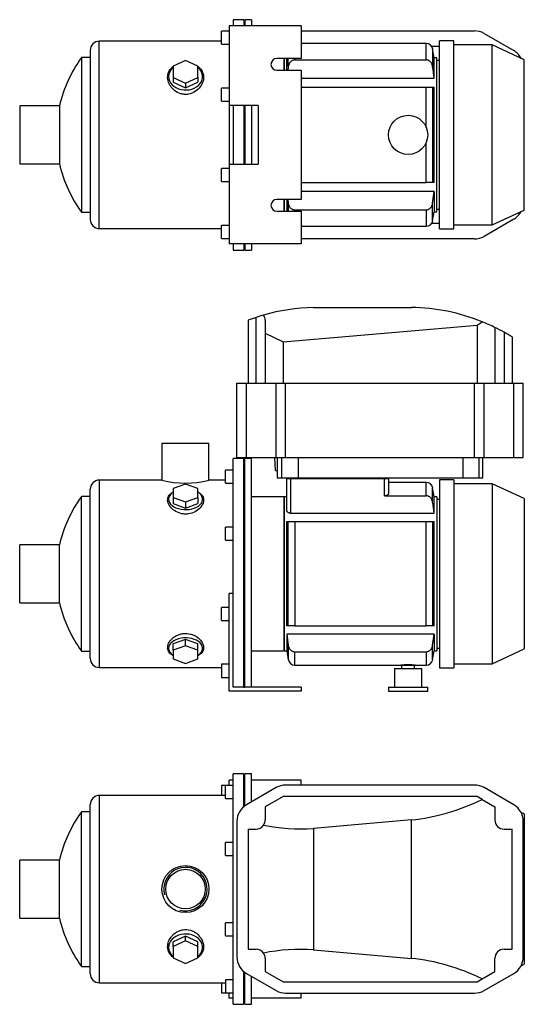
# Model space of a CAD drawing. Header units: millimetres. Extents: x 120 to 1157, y 30 to 811.
# Tile 1 of 2: x 120 to 506, y 57 to 811. Entities that reach past the tile are written whole.
import ezdxf

# ---------------------------------------------------------------- set-up
doc = ezdxf.new("R2010")
doc.units = ezdxf.units.MM
for name, color, linetype in [('CARCASSA_MEC_71', 7, 'Continuous'), ('COPRIVENTOLA_MEC', 7, 'Continuous'), ('CORPO_MH_3-5_[4]', 7, 'Continuous'), ('FLANGIA_MOTORE_T', 7, 'Continuous'), ('PIEDINO_MEC_71_I', 7, 'Continuous'), ('STAFFA_3-5-9_INT', 7, 'Continuous'), ('VFD_SEMPL', 7, 'Continuous')]:
    doc.layers.add(name, color=color, linetype=linetype)

# ---------------------------------------------------------------- blocks, each defined once
blk = doc.blocks.new('SE1')
at = {"layer": 'COPRIVENTOLA_MEC', "color": 7, "linetype": 'Continuous'}
for p, q in [((506.23, 202.76), (503.76, 203.91)), ((506.23, 202.76), (506.23, 87.61)), ((503.76, 86.46), (506.23, 87.61))]:
    blk.add_line(p, q, dxfattribs=at)
at = {"layer": 'CORPO_MH_3-5_[4]', "color": 7, "linetype": 'Continuous'}
for p, q in [((283.23, 56.94), (283.23, 233.44)), ((291.23, 233.44), (283.23, 233.44)), ((291.23, 208.31), (291.23, 233.44)), ((277.23, 214.56), (277.23, 224.56)), ((283.23, 224.56), (277.23, 224.56)), ((180.63, 216.94), (180.63, 73.44)), ((277.23, 216.94), (180.63, 216.94)), ((277.23, 214.56), (283.23, 214.56)), ((167.07, 85.94), (167.07, 204.44)), ((173.63, 204.44), (167.07, 204.44)), ((173.63, 80.44), (173.63, 209.94)), ((277.23, 170.99), (277.23, 180.99)), ((283.23, 180.99), (277.23, 180.99)), ((119.63, 122.94), (119.63, 167.44)), ((150.14, 167.44), (119.63, 167.44)), ((150.14, 122.94), (150.14, 167.44)), ((277.23, 170.99), (283.23, 170.99)), ((119.63, 122.94), (150.14, 122.94)), ((277.23, 109.38), (277.23, 119.38)), ((283.23, 119.38), (277.23, 119.38)), ((246.73, 109.19), (237.23, 104.87)), ((256.23, 104.87), (246.73, 109.19)), ((246.73, 105.5), (246.73, 109.19)), ((277.23, 109.38), (283.23, 109.38)), ((246.73, 105.5), (237.23, 101.18)), ((237.23, 101.18), (237.23, 104.87)), ((237.23, 101.18), (237.23, 92.53)), ((256.23, 101.18), (246.73, 105.5)), ((256.23, 101.18), (256.23, 104.87)), ((256.23, 92.53), (256.23, 101.18)), ((237.23, 92.53), (246.73, 88.21)), ((246.73, 88.21), (256.23, 92.53)), ((167.07, 85.94), (173.63, 85.94)), ((277.23, 75.81), (277.23, 65.81)), ((283.23, 75.81), (277.23, 75.81)), ((291.23, 56.94), (291.23, 82.06)), ((180.63, 73.44), (277.23, 73.44)), ((277.23, 65.81), (283.23, 65.81)), ((283.23, 56.94), (291.23, 56.94))]:
    blk.add_line(p, q, dxfattribs=at)
for radius in [18, 15.15]:
    blk.add_circle((246.63, 145.19), radius, dxfattribs=at)
for centre, radius, start, end in [((180.63, 209.94), 7, 90, 180), ((247.63, 145.19), 100, 143.66538, 167.14409), ((246.63, 145.19), 16.62, 255, 195), ((247.63, 145.19), 100, 192.85591, 216.33462), ((180.63, 80.44), 7, 180, 270)]:
    blk.add_arc(centre, radius, start, end, dxfattribs=at)
for start_param, end_param in [(2.390244, 6.283185), (0, 0.751348)]:
    blk.add_ellipse((246.73, 100.55), major_axis=(-13, 0), ratio=0.788011, start_param=start_param, end_param=end_param, dxfattribs=at)
blk.add_open_spline([(237.23, 92.8), (236.87, 93.06), (236.53, 93.35), (235.64, 94.18), (235.14, 94.76), (233.86, 96.62), (233.32, 97.99), (232.87, 100.94), (232.97, 102.46), (233.81, 105.54), (234.54, 107.03), (236.09, 109.12), (236.67, 109.78), (237.97, 110.99), (238.7, 111.56), (240.26, 112.55), (241.08, 112.97), (242.83, 113.64), (243.77, 113.9), (246.59, 114.34), (248.56, 114.21), (251.3, 113.42), (252.18, 113.06), (253.83, 112.18), (254.6, 111.67), (256.74, 109.95), (257.89, 108.59), (259.59, 105.68), (260.14, 104.12), (260.59, 101.07), (260.49, 99.55), (259.65, 96.74), (258.91, 95.42), (257.4, 93.76), (256.86, 93.26), (256.25, 92.81)], degree=3, knots=[0.1389216, 0.1389216, 0.1389216, 0.1389216, 0.15625, 0.15625, 0.1875, 0.1875, 0.25, 0.25, 0.3125, 0.3125, 0.375, 0.375, 0.40625, 0.40625, 0.4375, 0.4375, 0.46875, 0.46875, 0.5, 0.5, 0.5625, 0.5625, 0.59375, 0.59375, 0.625, 0.625, 0.6875, 0.6875, 0.75, 0.75, 0.8125, 0.8125, 0.875, 0.875, 0.9041554, 0.9041554, 0.9041554, 0.9041554], dxfattribs=at)
at = {"layer": 'FLANGIA_MOTORE_T', "color": 7, "linetype": 'Continuous'}
for p, q in [((292.23, 231.94), (291.23, 231.94)), ((292.23, 209.08), (292.23, 233.44)), ((297.23, 233.44), (292.23, 233.44)), ((297.23, 212.04), (297.23, 233.44)), ((292.23, 56.94), (292.23, 81.29)), ((297.23, 56.94), (297.23, 78.33)), ((291.23, 58.44), (292.23, 58.44)), ((292.23, 56.94), (297.23, 56.94))]:
    blk.add_line(p, q, dxfattribs=at)
at = {"layer": 'STAFFA_3-5-9_INT', "color": 7, "linetype": 'Continuous'}
for p, q in [((283.23, 228.69), (280.23, 228.69)), ((280.23, 224.56), (280.23, 228.69)), ((335.23, 228.69), (297.23, 228.69)), ((335.23, 224.88), (335.23, 228.69)), ((274.23, 224.56), (274.23, 216.94)), ((277.23, 224.56), (274.23, 224.56)), ((274.23, 73.44), (274.23, 65.81)), ((274.23, 65.81), (277.23, 65.81)), ((280.23, 61.69), (280.23, 65.81)), ((283.23, 61.69), (280.23, 61.69)), ((335.23, 61.69), (297.23, 61.69)), ((335.23, 61.69), (335.23, 65.49))]:
    blk.add_line(p, q, dxfattribs=at)
at = {"layer": 'VFD_SEMPL', "color": 7, "linetype": 'Continuous'}
for p, q in [((316.07, 222.92), (293.36, 209.81)), ((468.06, 224.88), (323.4, 224.88)), ((498.1, 209.81), (475.39, 222.92)), ((321.43, 216.19), (307.73, 208.28)), ((470.03, 216.19), (321.43, 216.19)), ((473.92, 213.94), (470.03, 216.19)), ((473.92, 213.94), (483.73, 208.28)), ((307.73, 208.28), (307.73, 198.19)), ((483.73, 208.28), (483.73, 198.19)), ((286.03, 197.12), (286.03, 93.25)), ((419.71, 198.24), (344.6, 191.67)), ((419.71, 92.13), (419.71, 198.24)), ((505.43, 93.25), (505.43, 197.12)), ((294.73, 191.19), (294.73, 99.19)), ((294.73, 191.19), (300.73, 191.19)), ((344.6, 191.67), (344.6, 98.7)), ((490.73, 191.19), (496.92, 191.19)), ((496.92, 99.19), (496.92, 191.19)), ((294.73, 99.19), (300.73, 99.19)), ((344.6, 98.7), (419.71, 92.13)), ((490.73, 99.19), (496.92, 99.19)), ((307.73, 92.19), (307.73, 82.09)), ((483.73, 82.09), (483.73, 92.19)), ((293.36, 80.56), (316.07, 67.45)), ((307.73, 82.09), (321.43, 74.19)), ((470.03, 74.19), (473.92, 76.43)), ((473.92, 76.43), (483.73, 82.09)), ((475.39, 67.45), (498.1, 80.56)), ((321.43, 74.19), (470.03, 74.19)), ((323.4, 65.49), (468.06, 65.49))]:
    blk.add_line(p, q, dxfattribs=at)
for centre, radius, start, end in [((323.4, 210.23), 14.65, 90, 120), ((468.06, 210.23), 14.65, 60, 90), ((300.68, 197.12), 14.65, 120, 180), ((490.78, 197.12), 14.65, 0, 60), ((300.73, 198.19), 7, 324.93373, 0), ((490.73, 198.19), 7, 180, 270), ((300.73, 198.19), 7, 270, 324.93373), ((300.73, 92.19), 7, 35.06627, 90), ((490.73, 92.19), 7, 90, 180), ((300.68, 93.25), 14.65, 180, 240), ((300.73, 92.19), 7, 0, 35.06627), ((490.78, 93.25), 14.65, 300, 360), ((323.4, 80.14), 14.65, 240, 270), ((468.06, 80.14), 14.65, 270, 300)]:
    blk.add_arc(centre, radius, start, end, dxfattribs=at)
for centre, major_axis, start_param, end_param in [((417.72, 348.63), (-106.07, -115.75), 0.798654, 1.169416), ((347.91, 342.5), (-106.07, -115.75), 0.505398, 0.763296), ((347.91, -52.13), (-106.07, 115.75), 5.519889, 5.777787), ((417.72, -58.26), (-106.07, 115.75), 5.113769, 5.484531)]:
    blk.add_ellipse(centre, major_axis=major_axis, ratio=0.916331, start_param=start_param, end_param=end_param, dxfattribs=at)
blk = doc.blocks.new('SE2')
at = {"layer": 'CARCASSA_MEC_71', "color": 7, "linetype": 'Continuous'}
for p, q in [((325.73, 459.77), (325.73, 460.27)), ((328.73, 460.27), (328.73, 459.77)), ((397.73, 459.77), (397.73, 460.27)), ((400.73, 460.27), (400.73, 459.77)), ((324.23, 435.33), (324.23, 459.77)), ((324.23, 459.77), (327.23, 459.77)), ((327.23, 459.77), (399.23, 459.77)), ((327.23, 459.77), (327.23, 433.12)), ((399.23, 446.5), (399.23, 459.77)), ((399.23, 459.77), (402.23, 459.77)), ((402.23, 459.77), (402.23, 448.23)), ((431.1, 456.77), (402.23, 456.77)), ((431.1, 446.5), (431.1, 456.77)), ((436.02, 441.6), (436.02, 452.63)), ((437.23, 445.77), (436.02, 452.63)), ((322.23, 445.77), (322.23, 327.77)), ((324.23, 445.77), (322.23, 445.77)), ((399.23, 446.5), (431.1, 446.5)), ((437.23, 433.12), (437.23, 445.77)), ((439.23, 445.77), (437.23, 445.77)), ((439.23, 445.77), (439.23, 327.77)), ((441.23, 443.77), (439.23, 443.77)), ((327.23, 433.12), (437.23, 433.12)), ((324.23, 346.77), (324.23, 426.77)), ((324.23, 426.77), (325.44, 426.77)), ((325.44, 346.77), (325.44, 426.77)), ((325.44, 426.77), (330.37, 426.77)), ((330.37, 426.77), (431.1, 426.77)), ((330.37, 426.77), (330.37, 346.77)), ((431.1, 346.77), (431.1, 426.77)), ((431.1, 426.77), (436.02, 426.77)), ((436.02, 426.77), (437.23, 426.77)), ((436.02, 426.77), (436.02, 346.77)), ((437.23, 346.77), (437.23, 426.77)), ((325.44, 346.77), (324.23, 346.77)), ((437.23, 340.41), (324.23, 340.41)), ((324.23, 340.41), (324.23, 327.77)), ((324.23, 340.41), (325.44, 331.94)), ((330.37, 346.77), (325.44, 346.77)), ((330.37, 346.77), (431.1, 346.77)), ((436.02, 346.77), (431.1, 346.77)), ((437.23, 346.77), (436.02, 346.77)), ((436.02, 331.94), (437.23, 340.41)), ((437.23, 340.41), (437.23, 327.77)), ((325.44, 331.94), (325.44, 320.9)), ((436.02, 320.9), (436.02, 331.94)), ((322.23, 327.77), (324.23, 327.77)), ((324.23, 327.77), (325.44, 320.9)), ((330.37, 327.04), (431.1, 327.04)), ((330.37, 316.77), (330.37, 327.04)), ((431.1, 327.04), (431.1, 316.77)), ((436.02, 320.9), (437.23, 327.77)), ((437.23, 327.77), (439.23, 327.77)), ((439.23, 329.77), (441.23, 329.77)), ((330.37, 316.77), (411.73, 316.77)), ((411.73, 316.77), (422.73, 316.77)), ((422.73, 316.77), (431.1, 316.77))]:
    blk.add_line(p, q, dxfattribs=at)
for centre, radius, start, end in [((431.1, 451.77), 5, 10, 90), ((330.37, 321.77), 5, 190, 270), ((417.23, 246.97), 70.02, 85.49454, 94.50546), ((431.1, 321.77), 5, 270, 350)]:
    blk.add_arc(centre, radius, start, end, dxfattribs=at)
for points, knots in [([(402.23, 448.23), (402.23, 448.03), (402.16, 447.82), (401.96, 447.53), (401.87, 447.43), (401.67, 447.24), (401.56, 447.15), (401.29, 446.99), (401.14, 446.91), (400.82, 446.77), (400.64, 446.71), (400.27, 446.6), (400.07, 446.56), (399.66, 446.51), (399.44, 446.5), (399.23, 446.5)], [0, 0, 0, 0, 0.25, 0.25, 0.375, 0.375, 0.5, 0.5, 0.625, 0.625, 0.75, 0.75, 0.875, 0.875, 1, 1, 1, 1]), ([(436.02, 441.6), (435.93, 442.23), (435.75, 442.83), (435.37, 443.68), (435.21, 443.96), (434.86, 444.49), (434.67, 444.74), (434.24, 445.2), (434, 445.42), (433.49, 445.79), (433.22, 445.95), (432.65, 446.22), (432.35, 446.32), (431.73, 446.46), (431.42, 446.5), (431.1, 446.5)], [0, 0, 0, 0, 0.25, 0.25, 0.375, 0.375, 0.5, 0.5, 0.625, 0.625, 0.75, 0.75, 0.875, 0.875, 1, 1, 1, 1]), ([(327.23, 433.12), (327.01, 433.12), (326.79, 433.14), (326.37, 433.21), (326.16, 433.27), (325.78, 433.41), (325.6, 433.49), (325.28, 433.67), (325.14, 433.77), (324.88, 433.99), (324.76, 434.1), (324.57, 434.34), (324.49, 434.46), (324.3, 434.83), (324.23, 435.08), (324.23, 435.33)], [0, 0, 0, 0, 0.125, 0.125, 0.25, 0.25, 0.375, 0.375, 0.5, 0.5, 0.625, 0.625, 0.75, 0.75, 1, 1, 1, 1]), ([(325.44, 331.94), (325.53, 331.31), (325.71, 330.71), (326.1, 329.85), (326.25, 329.57), (326.6, 329.04), (326.79, 328.79), (327.22, 328.33), (327.46, 328.12), (327.97, 327.74), (328.24, 327.58), (328.81, 327.32), (329.11, 327.21), (329.73, 327.07), (330.05, 327.04), (330.37, 327.04)], [0, 0, 0, 0, 0.25, 0.25, 0.375, 0.375, 0.5, 0.5, 0.625, 0.625, 0.75, 0.75, 0.875, 0.875, 1, 1, 1, 1]), ([(431.1, 327.04), (431.41, 327.04), (431.73, 327.07), (432.34, 327.21), (432.64, 327.31), (433.21, 327.58), (433.48, 327.74), (433.99, 328.11), (434.23, 328.32), (434.66, 328.78), (434.86, 329.03), (435.21, 329.56), (435.36, 329.83), (435.62, 330.41), (435.73, 330.7), (435.91, 331.31), (435.97, 331.62), (436.02, 331.94)], [0, 0, 0, 0, 0.125, 0.125, 0.25, 0.25, 0.375, 0.375, 0.5, 0.5, 0.625, 0.625, 0.75, 0.75, 0.875, 0.875, 1, 1, 1, 1])]:
    blk.add_open_spline(points, degree=3, knots=knots, dxfattribs=at)
blk.add_open_spline([(437.23, 433.12), (436.84, 435.95), (436.43, 438.77), (436.02, 441.6)], degree=3, dxfattribs=at)
at = {"layer": 'COPRIVENTOLA_MEC', "color": 7, "linetype": 'Continuous'}
for p, q in [((441.23, 458.77), (441.23, 314.77)), ((452.23, 458.77), (441.23, 458.77)), ((452.23, 458.77), (452.23, 314.77)), ((481.73, 455.77), (452.23, 455.77)), ((481.73, 455.77), (481.73, 317.77)), ((506.23, 444.34), (481.73, 455.77)), ((506.23, 444.34), (506.23, 329.19)), ((481.73, 317.77), (506.23, 329.19)), ((452.23, 317.77), (481.73, 317.77)), ((441.23, 314.77), (452.23, 314.77))]:
    blk.add_line(p, q, dxfattribs=at)
at = {"layer": 'CORPO_MH_3-5_[4]', "color": 7, "linetype": 'Continuous'}
for p, q in [((228.63, 486.77), (264.63, 486.77)), ((228.63, 486.77), (228.63, 458.51)), ((264.63, 458.52), (264.63, 486.77)), ((283.23, 358.2), (283.23, 475.02)), ((291.23, 475.02), (283.23, 475.02)), ((291.23, 299.77), (291.23, 475.02)), ((277.23, 456.14), (277.23, 466.14)), ((283.23, 466.14), (277.23, 466.14)), ((180.63, 458.52), (180.63, 315.02)), ((228.66, 458.52), (180.63, 458.52)), ((246.73, 455.38), (237.23, 452)), ((256.23, 452), (246.73, 455.38)), ((277.23, 458.52), (264.63, 458.52)), ((277.23, 456.14), (283.23, 456.14)), ((167.07, 327.52), (167.07, 446.02)), ((173.63, 446.02), (167.07, 446.02)), ((173.63, 322.02), (173.63, 451.52)), ((237.23, 452), (237.23, 445.25)), ((237.23, 445.25), (237.23, 440.52)), ((237.23, 445.25), (246.73, 441.87)), ((246.73, 441.87), (256.23, 445.25)), ((256.23, 445.25), (256.23, 452)), ((256.23, 445.25), (256.23, 440.52)), ((237.23, 440.52), (246.73, 437.14)), ((246.73, 441.87), (246.73, 437.14)), ((246.73, 437.14), (256.23, 440.52)), ((277.23, 412.57), (277.23, 422.57)), ((283.23, 422.57), (277.23, 422.57)), ((119.63, 364.52), (119.63, 409.02)), ((150.14, 409.02), (119.63, 409.02)), ((150.14, 364.52), (150.14, 409.02)), ((277.23, 412.57), (283.23, 412.57)), ((119.63, 364.52), (150.14, 364.52)), ((246.73, 336.39), (237.23, 333.01)), ((237.23, 328.28), (237.23, 333.01)), ((256.23, 333.01), (246.73, 336.39)), ((246.73, 331.66), (246.73, 336.39)), ((256.23, 328.28), (256.23, 333.01)), ((167.07, 327.52), (173.63, 327.52)), ((246.73, 331.66), (237.23, 328.28)), ((237.23, 328.28), (237.23, 321.53)), ((256.23, 328.28), (246.73, 331.66)), ((256.23, 321.53), (256.23, 328.28)), ((237.23, 321.53), (246.73, 318.15)), ((246.73, 318.15), (256.23, 321.53)), ((180.63, 315.02), (274.23, 315.02))]:
    blk.add_line(p, q, dxfattribs=at)
for centre, radius, start, end in [((180.63, 451.52), 7, 90, 180), ((246.63, 527.99), 71.77, 255.4749, 284.5251), ((247.63, 386.77), 100, 143.66538, 167.14409), ((247.63, 386.77), 100, 192.85591, 216.33462), ((180.63, 322.02), 7, 180, 270)]:
    blk.add_arc(centre, radius, start, end, dxfattribs=at)
for centre, start_param, end_param in [((246.73, 443.9), 0, 3.892941), ((246.73, 443.9), 5.531837, 6.283185), ((246.73, 329.64), 2.390244, 6.283185), ((246.73, 329.64), 0, 0.751348)]:
    blk.add_ellipse(centre, major_axis=(-13, 0), ratio=0.615661, start_param=start_param, end_param=end_param, dxfattribs=at)
for points, knots in [([(248.71, 432.61), (247.76, 432.49), (246.81, 432.46), (244.91, 432.56), (243.95, 432.71), (241.22, 433.39), (239.54, 434.17), (237.43, 435.6), (236.78, 436.13), (235.64, 437.23), (235.14, 437.81), (233.86, 439.61), (233.32, 440.84), (232.87, 443.28), (232.97, 444.44), (233.81, 446.6), (234.54, 447.55), (236.06, 448.77), (236.6, 449.13), (237.21, 449.45)], [0, 0, 0, 0, 0.03125, 0.03125, 0.0625, 0.0625, 0.125, 0.125, 0.15625, 0.15625, 0.1875, 0.1875, 0.25, 0.25, 0.3125, 0.3125, 0.375, 0.375, 0.4043708, 0.4043708, 0.4043708, 0.4043708]), ([(256.26, 449.45), (257.25, 448.92), (258.09, 448.29), (259.59, 446.68), (260.14, 445.63), (260.59, 443.38), (260.49, 442.16), (259.65, 439.72), (258.91, 438.48), (256.86, 436.2), (255.52, 435.13), (252.43, 433.48), (250.62, 432.86), (248.71, 432.61)], [0.6394434, 0.6394434, 0.6394434, 0.6394434, 0.6875, 0.6875, 0.75, 0.75, 0.8125, 0.8125, 0.875, 0.875, 0.9375, 0.9375, 1, 1, 1, 1]), ([(237.23, 324.07), (236.87, 324.26), (236.53, 324.47), (235.64, 325.07), (235.14, 325.49), (233.86, 326.86), (233.32, 327.89), (232.87, 330.16), (232.97, 331.36), (233.81, 333.82), (234.54, 335.04), (236.09, 336.77), (236.67, 337.31), (237.97, 338.33), (238.7, 338.8), (240.26, 339.64), (241.08, 340), (242.83, 340.57), (243.77, 340.79), (246.59, 341.16), (248.56, 341.05), (251.3, 340.38), (252.18, 340.07), (253.83, 339.33), (254.6, 338.9), (256.74, 337.45), (257.89, 336.32), (259.59, 333.94), (260.14, 332.68), (260.59, 330.27), (260.49, 329.08), (259.65, 326.95), (258.91, 325.97), (257.4, 324.76), (256.86, 324.41), (256.25, 324.08)], [0.1389216, 0.1389216, 0.1389216, 0.1389216, 0.15625, 0.15625, 0.1875, 0.1875, 0.25, 0.25, 0.3125, 0.3125, 0.375, 0.375, 0.40625, 0.40625, 0.4375, 0.4375, 0.46875, 0.46875, 0.5, 0.5, 0.5625, 0.5625, 0.59375, 0.59375, 0.625, 0.625, 0.6875, 0.6875, 0.75, 0.75, 0.8125, 0.8125, 0.875, 0.875, 0.9041554, 0.9041554, 0.9041554, 0.9041554])]:
    blk.add_open_spline(points, degree=3, knots=knots, dxfattribs=at)
at = {"layer": 'FLANGIA_MOTORE_T', "color": 7, "linetype": 'Continuous'}
for p, q in [((292.23, 473.52), (291.23, 473.52)), ((292.23, 299.77), (292.23, 475.02)), ((297.23, 475.02), (292.23, 475.02)), ((297.23, 299.77), (297.23, 475.02)), ((322.23, 445.77), (297.23, 445.77)), ((322.23, 327.77), (322.23, 445.77)), ((297.23, 327.77), (322.23, 327.77)), ((291.23, 300.02), (292.23, 300.02))]:
    blk.add_line(p, q, dxfattribs=at)
at = {"layer": 'PIEDINO_MEC_71_I', "color": 7, "linetype": 'Continuous'}
for p, q in [((406.73, 314.27), (427.73, 314.27)), ((406.73, 314.27), (406.73, 299.77)), ((412.23, 316.77), (412.23, 314.27)), ((422.23, 314.27), (422.23, 316.77)), ((427.73, 299.77), (427.73, 314.27)), ((402.23, 299.77), (432.23, 299.77)), ((402.23, 299.77), (402.23, 296.77)), ((402.23, 296.77), (432.23, 296.77)), ((432.23, 296.77), (432.23, 299.77))]:
    blk.add_line(p, q, dxfattribs=at)
at = {"layer": 'STAFFA_3-5-9_INT', "color": 7, "linetype": 'Continuous'}
for p, q in [((280.23, 296.77), (280.23, 371.77)), ((283.23, 371.77), (280.23, 371.77)), ((274.23, 350.96), (274.23, 360.96)), ((280.23, 360.96), (274.23, 360.96)), ((283.23, 299.77), (283.23, 358.2)), ((274.23, 350.96), (280.23, 350.96)), ((274.23, 317.39), (274.23, 307.39)), ((280.23, 317.39), (274.23, 317.39)), ((274.23, 307.39), (280.23, 307.39)), ((335.23, 296.77), (280.23, 296.77)), ((335.23, 299.77), (283.23, 299.77)), ((335.23, 299.77), (335.23, 296.77))]:
    blk.add_line(p, q, dxfattribs=at)
at = {"layer": 'VFD_SEMPL', "color": 7, "linetype": 'Continuous'}
for p, q in [((344.6, 590.77), (419.71, 590.77)), ((294.73, 581.06), (294.73, 532.77)), ((300.73, 532.77), (300.73, 583.19)), ((307.73, 581.07), (307.73, 571.01)), ((321.43, 564.33), (470.03, 577.28)), ((470.03, 577.28), (473.92, 579.85)), ((470.03, 577.28), (470.03, 532.77)), ((483.73, 575.47), (483.73, 532.77)), ((307.73, 571.01), (307.73, 532.77)), ((307.73, 571.01), (321.43, 564.33)), ((490.73, 571.81), (490.73, 532.77)), ((496.92, 568.17), (496.92, 532.77)), ((321.43, 564.33), (321.43, 532.77)), ((286.03, 475.77), (286.03, 532.77)), ((286.03, 532.77), (293.36, 532.77)), ((293.36, 475.77), (293.36, 532.77)), ((293.36, 532.77), (316.07, 532.77)), ((316.07, 475.77), (316.07, 532.77)), ((316.07, 532.77), (323.4, 532.77)), ((323.4, 475.77), (323.4, 532.77)), ((323.4, 532.77), (468.06, 532.77)), ((468.06, 475.77), (468.06, 532.77)), ((468.06, 532.77), (475.39, 532.77)), ((475.39, 475.77), (475.39, 532.77)), ((475.39, 532.77), (498.1, 532.77)), ((498.1, 475.77), (498.1, 532.77)), ((498.1, 532.77), (505.43, 532.77)), ((505.43, 475.77), (505.43, 532.77)), ((505.43, 475.77), (505.43, 532.77)), ((286.03, 475.77), (293.36, 475.77)), ((293.36, 475.77), (316.07, 475.77)), ((315.73, 465.77), (315.21, 475.77)), ((316.07, 475.77), (323.4, 475.77)), ((317.01, 475.77), (317.01, 460.27)), ((320.11, 475.77), (320.11, 460.27)), ((323.4, 475.77), (468.06, 475.77)), ((333.22, 460.27), (333.22, 475.77)), ((459.5, 460.27), (459.5, 475.77)), ((468.06, 475.77), (475.39, 475.77)), ((471.61, 460.27), (471.61, 475.77)), ((474.57, 460.27), (474.57, 475.77)), ((475.39, 475.77), (498.1, 475.77)), ((498.1, 475.77), (505.43, 475.77)), ((315.73, 465.77), (317.01, 465.77)), ((317.01, 460.27), (320.11, 460.27)), ((320.11, 460.27), (333.22, 460.27)), ((333.22, 460.27), (459.5, 460.27)), ((459.5, 460.27), (471.61, 460.27)), ((471.61, 460.27), (474.57, 460.27))]:
    blk.add_line(p, q, dxfattribs=at)
for centre, start, end in [((347.91, 440.8), 91.26634, 106.0428), ((417.72, 440.78), 67.99737, 89.2405), ((347.91, 440.8), 108.33374, 110.76795), ((347.91, 440.8), 106.0428, 108.33374), ((417.72, 440.78), 63.89242, 67.99737), ((417.72, 440.78), 60.87447, 63.89242), ((417.72, 440.78), 58.13179, 60.87447)]:
    blk.add_arc(centre, 150, start, end, dxfattribs=at)
blk.add_ellipse((300.73, 580.46), major_axis=(5.16, 5.16), ratio=0.916331, start_param=5.54142, end_param=6.153442, dxfattribs=at)
blk = doc.blocks.new('SE3')
at = {"layer": 'CARCASSA_MEC_71', "color": 7, "linetype": 'Continuous'}
for p, q in [((431.1, 792.99), (335.23, 792.99)), ((431.1, 780.44), (431.1, 792.99)), ((436.02, 788.86), (436.02, 775.33)), ((437.23, 781.99), (436.02, 788.86)), ((322.23, 772.49), (322.23, 781.49)), ((324.23, 772.49), (324.23, 781.49)), ((325.44, 775.33), (325.44, 781.49)), ((330.37, 781.49), (330.37, 780.44)), ((330.37, 780.44), (431.1, 780.44)), ((437.23, 766.37), (437.23, 781.99)), ((439.23, 781.99), (437.23, 781.99)), ((439.23, 663.99), (439.23, 781.99)), ((441.23, 779.99), (439.23, 779.99)), ((335.23, 766.37), (437.23, 766.37)), ((335.23, 759.49), (431.1, 759.49)), ((431.1, 728.72), (431.1, 759.49)), ((431.1, 759.49), (436.02, 759.49)), ((436.02, 759.49), (437.23, 759.49)), ((436.02, 759.49), (436.02, 686.49)), ((437.23, 686.49), (437.23, 759.49)), ((431.1, 686.49), (431.1, 717.27)), ((335.23, 686.49), (431.1, 686.49)), ((436.02, 686.49), (431.1, 686.49)), ((437.23, 686.49), (436.02, 686.49)), ((437.23, 679.62), (335.23, 679.62)), ((436.02, 670.66), (437.23, 679.62)), ((437.23, 679.62), (437.23, 663.99)), ((322.23, 664.49), (322.23, 673.49)), ((324.23, 673.49), (324.23, 664.49)), ((325.06, 673.49), (325.44, 670.66)), ((325.44, 670.66), (325.44, 664.49)), ((330.37, 665.55), (431.1, 665.55)), ((330.37, 664.49), (330.37, 665.55)), ((431.1, 665.55), (431.1, 652.99)), ((436.02, 657.13), (436.02, 670.66)), ((436.02, 657.13), (437.23, 663.99)), ((437.23, 663.99), (439.23, 663.99)), ((439.23, 665.99), (441.23, 665.99)), ((335.23, 652.99), (431.1, 652.99))]:
    blk.add_line(p, q, dxfattribs=at)
for centre, start, end in [((431.1, 787.99), 10, 90), ((431.1, 657.99), 270, 350)]:
    blk.add_arc(centre, 5, start, end, dxfattribs=at)
for points, knots in [([(330.37, 780.44), (330.04, 780.44), (329.72, 780.4), (329.1, 780.25), (328.79, 780.14), (328.21, 779.86), (327.94, 779.69), (327.43, 779.29), (327.19, 779.06), (326.77, 778.58), (326.57, 778.32), (326.23, 777.77), (326.08, 777.49), (325.83, 776.89), (325.72, 776.59), (325.55, 775.96), (325.49, 775.65), (325.44, 775.33)], [0, 0, 0, 0, 0.125, 0.125, 0.25, 0.25, 0.375, 0.375, 0.5, 0.5, 0.625, 0.625, 0.75, 0.75, 0.875, 0.875, 1, 1, 1, 1]), ([(436.02, 775.33), (435.93, 775.97), (435.76, 776.59), (435.38, 777.47), (435.23, 777.76), (434.89, 778.31), (434.7, 778.57), (434.28, 779.05), (434.04, 779.28), (433.53, 779.68), (433.26, 779.85), (432.83, 780.07), (432.67, 780.13), (432.37, 780.24), (432.22, 780.29), (431.75, 780.4), (431.42, 780.44), (431.1, 780.44)], [0, 0, 0, 0, 0.25, 0.25, 0.375, 0.375, 0.5, 0.5, 0.625, 0.625, 0.75, 0.75, 0.8125, 0.8125, 0.875, 0.875, 1, 1, 1, 1]), ([(325.44, 670.66), (325.53, 670.02), (325.7, 669.4), (326.08, 668.52), (326.23, 668.23), (326.57, 667.68), (326.76, 667.42), (327.18, 666.93), (327.42, 666.71), (327.93, 666.31), (328.2, 666.14), (328.64, 665.92), (328.79, 665.86), (329.09, 665.75), (329.24, 665.7), (329.71, 665.59), (330.04, 665.55), (330.37, 665.55)], [0, 0, 0, 0, 0.25, 0.25, 0.375, 0.375, 0.5, 0.5, 0.625, 0.625, 0.75, 0.75, 0.8125, 0.8125, 0.875, 0.875, 1, 1, 1, 1]), ([(431.1, 665.55), (431.42, 665.55), (431.74, 665.59), (432.36, 665.74), (432.67, 665.85), (433.25, 666.13), (433.52, 666.3), (434.03, 666.7), (434.27, 666.93), (434.69, 667.41), (434.89, 667.67), (435.23, 668.22), (435.38, 668.5), (435.63, 669.1), (435.74, 669.4), (435.91, 670.03), (435.97, 670.34), (436.02, 670.66)], [0, 0, 0, 0, 0.125, 0.125, 0.25, 0.25, 0.375, 0.375, 0.5, 0.5, 0.625, 0.625, 0.75, 0.75, 0.875, 0.875, 1, 1, 1, 1])]:
    blk.add_open_spline(points, degree=3, knots=knots, dxfattribs=at)
for points in [[(325.44, 775.33), (325.31, 774.38), (325.18, 773.44), (325.05, 772.5)], [(437.23, 766.37), (436.84, 769.35), (436.44, 772.34), (436.02, 775.33)]]:
    blk.add_open_spline(points, degree=3, dxfattribs=at)
at = {"layer": 'COPRIVENTOLA_MEC', "color": 7, "linetype": 'Continuous'}
for p, q in [((441.23, 650.99), (441.23, 794.99)), ((452.23, 794.99), (441.23, 794.99)), ((452.23, 650.99), (452.23, 794.99)), ((481.73, 791.99), (452.23, 791.99)), ((481.73, 653.99), (481.73, 791.99)), ((506.23, 780.57), (481.73, 791.99)), ((506.23, 665.42), (506.23, 780.57)), ((481.73, 653.99), (506.23, 665.42)), ((441.23, 650.99), (452.23, 650.99)), ((452.23, 653.99), (481.73, 653.99))]:
    blk.add_line(p, q, dxfattribs=at)
at = {"layer": 'CORPO_MH_3-5_[4]', "color": 7, "linetype": 'Continuous'}
for p, q in [((283.23, 811.24), (283.23, 806.49)), ((291.23, 811.24), (283.23, 811.24)), ((291.23, 811.24), (291.23, 806.49)), ((180.63, 651.24), (180.63, 794.74)), ((274.23, 794.74), (180.63, 794.74)), ((173.63, 787.74), (173.63, 658.24)), ((167.07, 782.24), (167.07, 663.74)), ((173.63, 782.24), (167.07, 782.24)), ((246.73, 779.97), (237.23, 775.65)), ((256.23, 775.65), (246.73, 779.97)), ((237.23, 775.65), (237.23, 767)), ((256.23, 767), (256.23, 775.65)), ((237.23, 767), (237.23, 763.31)), ((237.23, 767), (246.73, 762.68)), ((237.23, 763.31), (246.73, 758.99)), ((246.73, 762.68), (256.23, 767)), ((246.73, 758.99), (256.23, 763.31)), ((246.73, 762.68), (246.73, 758.99)), ((256.23, 767), (256.23, 763.31)), ((119.63, 745.24), (119.63, 700.74)), ((150.14, 745.24), (119.63, 745.24)), ((150.14, 745.24), (150.14, 700.74)), ((283.23, 745.49), (283.23, 700.49)), ((291.23, 745.49), (291.23, 700.49)), ((119.63, 700.74), (150.14, 700.74)), ((167.07, 663.74), (173.63, 663.74)), ((180.63, 651.24), (274.23, 651.24)), ((283.23, 639.49), (283.23, 634.74)), ((283.23, 634.74), (291.23, 634.74)), ((291.23, 639.49), (291.23, 634.74))]:
    blk.add_line(p, q, dxfattribs=at)
for centre, radius, start, end in [((180.63, 787.74), 7, 90, 180), ((247.63, 722.99), 100, 143.66538, 167.14409), ((247.63, 722.99), 100, 192.85591, 216.33462), ((180.63, 658.24), 7, 180, 270)]:
    blk.add_arc(centre, radius, start, end, dxfattribs=at)
for start_param, end_param in [(0, 3.892941), (5.531837, 6.283185)]:
    blk.add_ellipse((246.73, 767.63), major_axis=(-13, 0), ratio=0.788011, start_param=start_param, end_param=end_param, dxfattribs=at)
for points, knots in [([(248.71, 754.13), (247.76, 753.98), (246.81, 753.94), (244.91, 754.07), (243.95, 754.24), (241.22, 755.04), (239.54, 755.95), (237.43, 757.66), (236.78, 758.3), (235.64, 759.62), (235.14, 760.32), (233.86, 762.52), (233.32, 764.04), (232.87, 767.13), (232.97, 768.62), (233.81, 771.46), (234.54, 772.75), (236.06, 774.43), (236.6, 774.92), (237.21, 775.37)], [0, 0, 0, 0, 0.03125, 0.03125, 0.0625, 0.0625, 0.125, 0.125, 0.15625, 0.15625, 0.1875, 0.1875, 0.25, 0.25, 0.3125, 0.3125, 0.375, 0.375, 0.4043708, 0.4043708, 0.4043708, 0.4043708]), ([(256.26, 775.37), (257.25, 774.62), (258.09, 773.76), (259.59, 771.57), (260.14, 770.18), (260.59, 767.26), (260.49, 765.7), (259.65, 762.66), (258.91, 761.13), (256.86, 758.37), (255.52, 757.1), (252.43, 755.14), (250.62, 754.42), (248.71, 754.13)], [0.6394434, 0.6394434, 0.6394434, 0.6394434, 0.6875, 0.6875, 0.75, 0.75, 0.8125, 0.8125, 0.875, 0.875, 0.9375, 0.9375, 1, 1, 1, 1])]:
    blk.add_open_spline(points, degree=3, knots=knots, dxfattribs=at)
at = {"layer": 'FLANGIA_MOTORE_T', "color": 7, "linetype": 'Continuous'}
for p, q in [((292.23, 809.74), (291.23, 809.74)), ((292.23, 811.24), (292.23, 806.49)), ((297.23, 811.24), (292.23, 811.24)), ((297.23, 811.24), (297.23, 806.49)), ((322.23, 781.49), (322.23, 772.49)), ((292.23, 745.49), (292.23, 700.49)), ((297.23, 745.49), (297.23, 700.49)), ((322.23, 673.49), (322.23, 664.49)), ((291.23, 636.24), (292.23, 636.24)), ((292.23, 639.49), (292.23, 634.74)), ((292.23, 634.74), (297.23, 634.74)), ((297.23, 639.49), (297.23, 634.74))]:
    blk.add_line(p, q, dxfattribs=at)
at = {"layer": 'PIEDINO_MEC_71_I', "color": 7, "linetype": 'Continuous'}
blk.add_circle((417.23, 722.99), 15, dxfattribs=at)
at = {"layer": 'STAFFA_3-5-9_INT', "color": 7, "linetype": 'Continuous'}
for p, q in [((274.23, 792.37), (274.23, 802.37)), ((280.23, 802.37), (274.23, 802.37)), ((335.23, 806.49), (280.23, 806.49)), ((280.23, 806.49), (280.23, 745.49)), ((335.23, 806.49), (335.23, 781.49)), ((274.23, 792.37), (280.23, 792.37)), ((335.23, 781.49), (316.63, 781.49)), ((316.63, 772.49), (335.23, 772.49)), ((335.23, 772.49), (335.23, 673.49)), ((274.23, 748.8), (274.23, 758.8)), ((280.23, 758.8), (274.23, 758.8)), ((274.23, 748.8), (280.23, 748.8)), ((280.23, 745.49), (280.23, 700.49)), ((302.23, 745.49), (280.23, 745.49)), ((302.23, 745.49), (302.23, 700.49)), ((274.23, 687.19), (274.23, 697.19)), ((280.23, 697.19), (274.23, 697.19)), ((280.23, 700.49), (280.23, 639.49)), ((280.23, 700.49), (302.23, 700.49)), ((274.23, 687.19), (280.23, 687.19)), ((335.23, 673.49), (316.63, 673.49)), ((316.63, 664.49), (335.23, 664.49)), ((335.23, 664.49), (335.23, 639.49)), ((274.23, 643.62), (274.23, 653.62)), ((280.23, 653.62), (274.23, 653.62)), ((274.23, 643.62), (280.23, 643.62)), ((335.23, 639.49), (280.23, 639.49))]:
    blk.add_line(p, q, dxfattribs=at)
for centre in [(316.63, 776.99), (316.63, 668.99)]:
    blk.add_arc(centre, 4.5, 90, 270, dxfattribs=at)
at = {"layer": 'VFD_SEMPL', "color": 7, "linetype": 'Continuous'}
for p, q in [((335.23, 802.69), (468.06, 802.69)), ((475.39, 800.73), (498.1, 787.62)), ((435.1, 790.99), (441.23, 790.99)), ((498.1, 658.37), (475.39, 645.26)), ((441.23, 654.99), (435.1, 654.99)), ((468.06, 643.3), (335.23, 643.3))]:
    blk.add_line(p, q, dxfattribs=at)
for centre, start, end in [((468.06, 788.04), 60, 90), ((490.78, 774.93), 27.63729, 60), ((490.78, 671.06), 300, 332.36323), ((468.06, 657.95), 270, 300)]:
    blk.add_arc(centre, 14.65, start, end, dxfattribs=at)

msp = doc.modelspace()

# ---------------------------------------------------------------- block references
for name in ['SE3', 'SE2', 'SE1']:
    msp.add_blockref(name, (0, 0))

doc.saveas('drawing.dxf')
